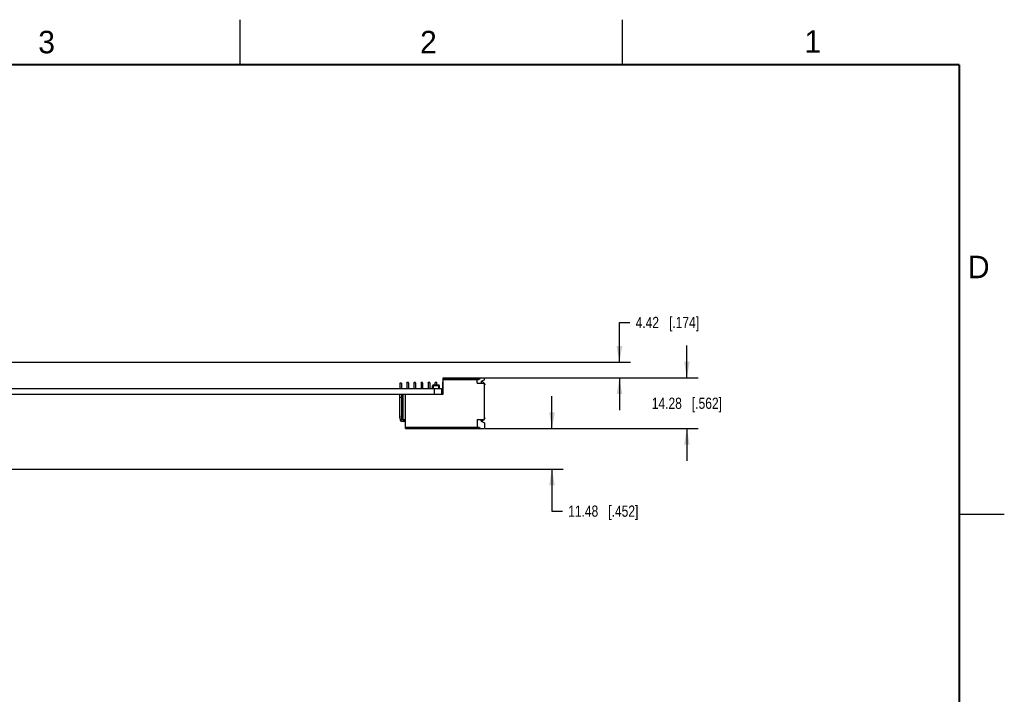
# Model space of a CAD drawing. Header units: inches. Extents: x 0 to 34, y 0 to 22.
# Tile 53 of 53: x 23.1 to 34, y 14.5 to 22. Entities that reach past the tile are written whole.
import ezdxf

# ---------------------------------------------------------------- set-up
doc = ezdxf.new("R2010")
doc.units = ezdxf.units.IN
doc.header["$LTSCALE"] = 1.87
doc.header["$MEASUREMENT"] = 0
doc.layers.get('0').update_dxf_attribs({"linetype": 'CONTINUOUS'})
doc.layers.add('DIMENSIONS', color=7, linetype='CONTINUOUS')
doc.styles.get("Standard").update_dxf_attribs({"font": 'txt', "width": 0.8})
doc.styles.add('TEXTSTYLE_2', font='txt')
doc.dimstyles.new('DIMSTYLE_1', dxfattribs={"dimtxt": 0.125, "dimasz": 0.18, "dimexe": 0.125, "dimexo": 0.0625, "dimgap": 0.0625, "dimtad": 0, "dimtih": 1, "dimtoh": 1, "dimdsep": 46, "dimtxsty": 'STANDARD', "dimblk": '_FILLED', "dimblk1": '_FILLED', "dimblk2": '_FILLED', "dimcen": 0.09, "dimadec": 0, "dimazin": 0, "dimtp": 0.001, "dimtm": 0.001, "dimtfac": 1, "dimtofl": 0, "dimtmove": 0, "dimatfit": 3, "dimldrblk": '_FILLED', "dimfxl": 1, "dimtolj": 1, "dimarcsym": 0})

# ---------------------------------------------------------------- blocks, each defined once
blk = doc.blocks.new('_FILLED')
at = {"color": 0, "linetype": 'BYBLOCK'}
blk.add_solid([(0, 0), (-1, 0.174), (-1, -0.174)], dxfattribs=at)
blk = doc.blocks.new('*D22')
at = {"layer": 'DIMENSIONS', "color": 2, "linetype": 'CONTINUOUS'}
for p, q in [((28.97, 17.451), (28.97, 17.811)), ((28.228, 17.451), (29.095, 17.451)), ((16.678, 16.999), (29.095, 16.999)), ((28.97, 16.999), (28.97, 16.533)), ((28.97, 16.533), (29.087, 16.533))]:
    blk.add_line(p, q, dxfattribs=at)
at = {"layer": 'DIMENSIONS', "color": 2, "linetype": 'CONTINUOUS', "xscale": 0.18, "yscale": 0.18, "zscale": 0.18}
for p, rotation in [((28.97, 17.451), 270), ((28.97, 16.999), 90)]:
    blk.add_blockref('_FILLED', p, dxfattribs=dict(at, rotation=rotation))
at = {"layer": 'DIMENSIONS', "color": 2, "linetype": 'CONTINUOUS', "insert": (29.15, 16.595), "char_height": 0.125, "width": 1.225, "attachment_point": 1, "line_spacing_factor": 0.9}
blk.add_mtext('11.48{\\Ftxt.shx;\\W1.000000;\\H0.125000; }[.452]', dxfattribs=at)
blk = doc.blocks.new('*D23')
at = {"layer": 'DIMENSIONS', "color": 2, "linetype": 'CONTINUOUS'}
for p, q in [((30.47, 18.014), (30.47, 18.374)), ((28.228, 18.014), (30.595, 18.014)), ((28.228, 17.451), (30.595, 17.451)), ((30.47, 17.451), (30.47, 17.091))]:
    blk.add_line(p, q, dxfattribs=at)
at = {"layer": 'DIMENSIONS', "color": 2, "linetype": 'CONTINUOUS', "xscale": 0.18, "yscale": 0.18, "zscale": 0.18}
for p, rotation in [((30.47, 18.014), 270), ((30.47, 17.451), 90)]:
    blk.add_blockref('_FILLED', p, dxfattribs=dict(at, rotation=rotation))
at = {"layer": 'DIMENSIONS', "color": 2, "linetype": 'CONTINUOUS', "insert": (30.47, 17.795), "char_height": 0.125, "width": 1.225, "attachment_point": 2, "line_spacing_factor": 0.9}
blk.add_mtext('14.28{\\Ftxt.shx;\\W1.000000;\\H0.125000; }[.562]', dxfattribs=at)
blk = doc.blocks.new('*D26')
at = {"layer": 'DIMENSIONS', "color": 2, "linetype": 'CONTINUOUS'}
for p, q in [((29.72, 18.188), (29.72, 18.632)), ((29.72, 18.632), (29.837, 18.632)), ((16.678, 18.188), (29.845, 18.188)), ((28.282, 18.014), (29.845, 18.014)), ((29.72, 18.014), (29.72, 17.654))]:
    blk.add_line(p, q, dxfattribs=at)
at = {"layer": 'DIMENSIONS', "color": 2, "linetype": 'CONTINUOUS', "xscale": 0.18, "yscale": 0.18, "zscale": 0.18}
for p, rotation in [((29.72, 18.188), 270), ((29.72, 18.014), 90)]:
    blk.add_blockref('_FILLED', p, dxfattribs=dict(at, rotation=rotation))
at = {"layer": 'DIMENSIONS', "color": 2, "linetype": 'CONTINUOUS', "insert": (29.9, 18.694), "char_height": 0.125, "width": 1.125, "attachment_point": 1, "line_spacing_factor": 0.9}
blk.add_mtext('4.42{\\Ftxt.shx;\\W1.000000;\\H0.125000; }[.174]', dxfattribs=at)

msp = doc.modelspace()

# ---------------------------------------------------------------- linework, layer by layer
at = {"color": 2, "linetype": 'CONTINUOUS'}
for p, q in [((25.5, 22), (25.5, 21.5)), ((29.75, 22), (29.75, 21.5)), ((33.5, 16.5), (34, 16.5))]:
    msp.add_line(p, q, dxfattribs=at)
at = {"color": 7, "linetype": 'CONTINUOUS'}
for p, q in [((27.374, 17.963), (27.357, 17.963)), ((27.357, 17.96), (27.357, 17.963)), ((27.374, 17.96), (27.357, 17.96)), ((27.357, 17.96), (27.357, 17.896)), ((27.374, 17.96), (27.374, 17.963)), ((27.374, 17.96), (27.374, 17.896)), ((27.453, 17.96), (27.435, 17.96)), ((27.435, 17.96), (27.435, 17.896)), ((27.453, 17.963), (27.436, 17.963)), ((27.436, 17.96), (27.436, 17.963)), ((27.453, 17.96), (27.453, 17.963)), ((27.453, 17.96), (27.453, 17.896)), ((27.532, 17.96), (27.514, 17.96)), ((27.514, 17.96), (27.514, 17.896)), ((27.531, 17.963), (27.515, 17.963)), ((27.515, 17.96), (27.515, 17.963)), ((27.531, 17.96), (27.531, 17.963)), ((27.532, 17.96), (27.532, 17.896)), ((27.611, 17.96), (27.593, 17.96)), ((27.593, 17.96), (27.593, 17.896)), ((27.61, 17.963), (27.594, 17.963)), ((27.594, 17.96), (27.594, 17.963)), ((27.61, 17.96), (27.61, 17.963)), ((27.611, 17.96), (27.611, 17.896)), ((27.689, 17.963), (27.672, 17.963)), ((27.672, 17.936), (27.672, 17.963)), ((27.689, 17.936), (27.689, 17.963)), ((27.759, 17.967), (27.755, 17.967)), ((27.755, 17.833), (27.755, 17.967)), ((27.759, 17.963), (27.755, 17.967)), ((27.759, 18.014), (28.22, 18.014)), ((27.759, 17.833), (27.759, 18.014)), ((27.759, 18.006), (28.166, 18.006)), ((27.759, 17.997), (28.156, 17.997)), ((28.138, 17.956), (28.138, 17.997)), ((28.166, 18.006), (28.156, 17.997)), ((28.166, 18.014), (28.166, 18.006)), ((28.181, 17.977), (28.22, 17.995)), ((28.181, 17.977), (28.181, 17.956)), ((28.215, 17.956), (28.19, 17.981)), ((28.22, 17.995), (28.22, 18.014)), ((16.641, 17.896), (27.74, 17.896)), ((27.295, 17.955), (27.279, 17.955)), ((27.279, 17.955), (27.279, 17.896)), ((27.295, 17.955), (27.295, 17.896)), ((27.72, 17.926), (27.641, 17.926)), ((27.641, 17.896), (27.641, 17.926)), ((27.649, 17.926), (27.649, 17.896)), ((27.651, 17.936), (27.71, 17.936)), ((27.661, 17.896), (27.661, 17.833)), ((27.672, 17.944), (27.672, 17.944)), ((27.672, 17.936), (27.672, 17.944)), ((27.712, 17.896), (27.712, 17.926)), ((27.72, 17.896), (27.72, 17.926)), ((27.74, 17.896), (27.74, 17.833)), ((27.755, 17.952), (27.759, 17.948)), ((27.755, 17.946), (27.759, 17.946)), ((28.138, 17.956), (28.22, 17.956)), ((28.22, 17.552), (28.22, 17.956)), ((28.228, 17.943), (28.22, 17.951)), ((28.228, 17.943), (28.22, 17.937)), ((16.616, 17.833), (27.759, 17.833)), ((27.279, 17.565), (27.279, 17.833)), ((27.279, 17.802), (27.295, 17.802)), ((27.295, 17.833), (27.295, 17.565)), ((27.299, 17.785), (27.299, 17.833)), ((27.299, 17.821), (27.31, 17.821)), ((27.31, 17.833), (27.31, 17.548)), ((27.34, 17.451), (27.34, 17.833)), ((27.295, 17.722), (27.299, 17.717)), ((27.299, 17.683), (27.295, 17.679)), ((27.295, 17.649), (27.299, 17.647)), ((27.299, 17.717), (27.299, 17.683)), ((27.299, 17.647), (27.299, 17.598)), ((27.295, 17.612), (27.296, 17.593)), ((27.3, 17.552), (27.296, 17.592)), ((27.297, 17.592), (27.299, 17.563)), ((27.31, 17.583), (27.297, 17.583)), ((27.299, 17.598), (27.298, 17.597)), ((27.299, 17.598), (27.298, 17.597)), ((27.31, 17.563), (27.299, 17.563)), ((27.3, 17.557), (27.31, 17.557)), ((27.34, 17.548), (27.31, 17.548)), ((27.314, 17.546), (27.34, 17.546)), ((27.34, 17.53), (27.314, 17.53)), ((27.323, 17.546), (27.322, 17.548)), ((28.138, 17.552), (28.22, 17.552)), ((28.138, 17.552), (28.138, 17.468)), ((28.181, 17.532), (28.181, 17.552)), ((28.181, 17.532), (28.22, 17.514)), ((28.215, 17.552), (28.19, 17.528)), ((28.228, 17.565), (28.22, 17.572)), ((28.228, 17.565), (28.22, 17.558)), ((27.34, 17.468), (28.156, 17.468)), ((27.34, 17.458), (28.166, 17.458)), ((27.34, 17.451), (28.22, 17.451)), ((28.156, 17.468), (28.166, 17.458)), ((28.166, 17.458), (28.166, 17.451)), ((28.22, 17.514), (28.22, 17.451))]:
    msp.add_line(p, q, dxfattribs=at)
at = {"color": 7, "linetype": 'CONTINUOUS', "const_width": 0.02}
for points in [[(33.5, 21.5), (0.5, 21.5)], [(33.5, 0.5), (33.5, 21.5)]]:
    msp.add_lwpolyline(points, dxfattribs=at)
at = {"color": 7, "linetype": 'CONTINUOUS'}
for centre, radius, start, end in [((27.651, 17.926), 0.00984, 90, 180), ((27.71, 17.926), 0.00984, 0, 90), ((27.291, 17.767), 0.0197, 281.537, 78.463), ((27.749, 17.839), 0.00591, 270, 360), ((27.314, 17.565), 0.0354, 180, 270), ((27.299, 17.55), 0.0165, 180, 270), ((27.314, 17.565), 0.0197, 180, 270), ((27.302, 17.593), 0.00591, 141.3207, 185), ((27.303, 17.593), 0.00591, 135, 185)]:
    msp.add_arc(centre, radius, start, end, dxfattribs=at)
msp.add_ellipse((27.332, 17.55), major_axis=(0, 0.00787), ratio=0.8391, start_param=-2.097115, end_param=-1.824546, dxfattribs=at)
for points, knots in [([(27.655, 17.936), (27.654, 17.936), (27.653, 17.935), (27.651, 17.933), (27.649, 17.93), (27.649, 17.927), (27.649, 17.926)], [0, 0, 0, 0, 0.183775, 0.401218, 0.676843, 1, 1, 1, 1]), ([(27.706, 17.936), (27.707, 17.936), (27.707, 17.935), (27.708, 17.935), (27.708, 17.935)], [0, 0, 0, 0, 0.74087, 1, 1, 1, 1]), ([(27.708, 17.935), (27.709, 17.934), (27.711, 17.932), (27.712, 17.929), (27.712, 17.927), (27.712, 17.926)], [0, 0, 0, 0, 0.421574, 0.696568, 1, 1, 1, 1])]:
    msp.add_open_spline(points, degree=3, knots=knots, dxfattribs=at)

# ---------------------------------------------------------------- texts
at = {"color": 2, "linetype": 'CONTINUOUS', "char_height": 0.25, "width": 0.25, "attachment_point": 1, "line_spacing_factor": 0.9, "style": 'TEXTSTYLE_2'}
for s, insert in [('3', (23.257, 21.876)), ('2', (27.503, 21.876)), ('1', (31.778, 21.883)), ('D', (33.595, 19.374))]:
    msp.add_mtext(s, dxfattribs=dict(at, insert=insert))

# ---------------------------------------------------------------- dimensions: what is measured, and where the dimension line sits
at = {"layer": 'DIMENSIONS', "color": 2, "linetype": 'CONTINUOUS'}
for base, p1, p2, angle, picture, middle in [((29.72, 18.014), (16.616, 18.188), (28.22, 18.014), 270, '*D26', (30.462, 18.632)), ((30.47, 18.014), (28.166, 17.451), (28.166, 18.014), 90, '*D23', (30.47, 17.732)), ((28.97, 17.451), (16.616, 16.999), (28.166, 17.451), 90, '*D22', (29.762, 16.533))]:
    dim = msp.add_linear_dim(base=base, p1=p1, p2=p2, angle=angle, dimstyle='DIMSTYLE_1', dxfattribs=at)
    dim.commit()
    dim.dimension.update_dxf_attribs({"geometry": picture, "text_midpoint": middle, "dimtype": 160})

doc.saveas('drawing.dxf')
